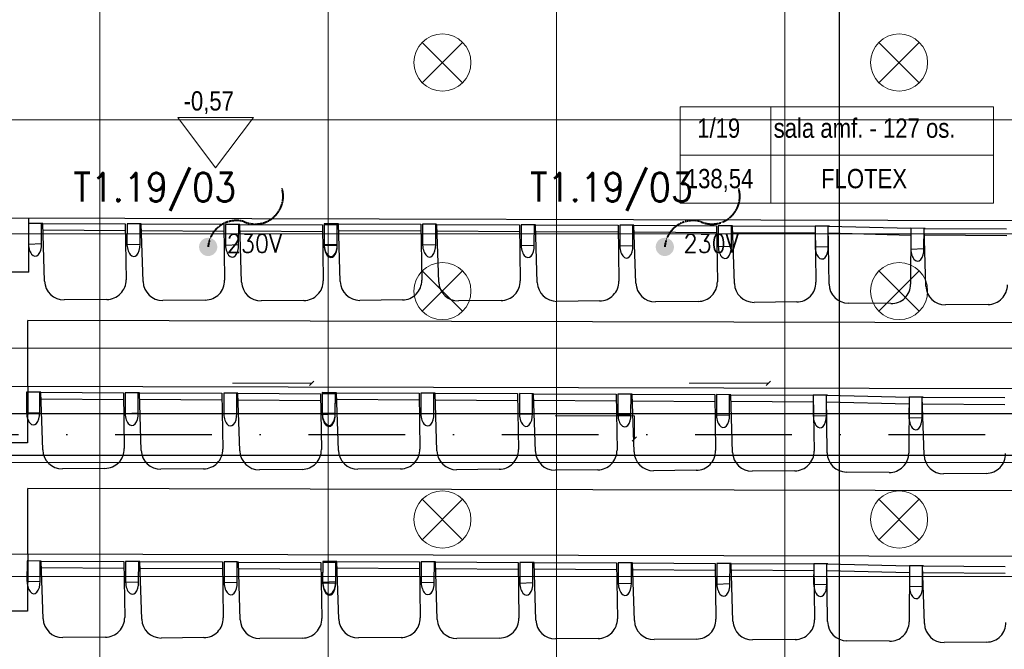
# Model space of a CAD drawing. Header units: millimetres. Extents: x -32221 to 212500, y 31663 to 93766.
# Tile 231 of 256: x 81078 to 86252, y 57731 to 61038. Entities that reach past the tile are written whole.
import ezdxf

# ---------------------------------------------------------------- set-up
doc = ezdxf.new("R2010")
doc.units = ezdxf.units.MM
doc.linetypes.add('DASHDOTX2', pattern=[50.8, 25.4, -12.7, 0, -12.7])
doc.linetypes.add('HIDDEN', pattern=[0.375, 0.25, -0.125])
for name, color, linetype in [('IE-ZASILANIA', 5, 'Continuous'), ('osie', 251, 'Continuous'), ('Sciany', 251, 'Continuous'), ('Wyposazenie', 251, 'Continuous')]:
    doc.layers.add(name, color=color, linetype=linetype)
for name, color, linetype, lineweight in [('kasetony', 251, 'Continuous', 5), ('lampy', 251, 'Continuous', 9), ('opis', 251, 'Continuous', 15), ('Opisy', 251, 'Continuous', 13)]:
    doc.layers.add(name, color=color, linetype=linetype, lineweight=lineweight)
doc.styles.add('ROMANS', font='romans.shx', dxfattribs={"width": 0.7})
doc.styles.get("Standard").update_dxf_attribs({"font": 'ARIALN.TTF'})

msp = doc.modelspace()

# ---------------------------------------------------------------- hatches: boundary and pattern name
at = {"layer": 'IE-ZASILANIA', "linetype": 'HIDDEN', "lineweight": 40}
h = msp.add_hatch(color=256, dxfattribs=at)
edge = h.paths.add_edge_path()
edge.add_ellipse((82068.238, 59844.653), major_axis=(33.941, 33.941), ratio=1, start_angle=327.952764, end_angle=507.952764)
edge.add_ellipse((82068.238, 59844.653), major_axis=(-33.941, 33.941), ratio=1, start_angle=57.952764, end_angle=237.952764)
h = msp.add_hatch(color=256, dxfattribs=at)
edge = h.paths.add_edge_path()
edge.add_ellipse((84468.238, 59844.653), major_axis=(33.941, 33.941), ratio=1, start_angle=327.952764, end_angle=507.952764)
edge.add_ellipse((84468.238, 59844.653), major_axis=(-33.941, 33.941), ratio=1, start_angle=57.952764, end_angle=237.952764)

# ---------------------------------------------------------------- linework, layer by layer
for centre, radius, start, end in [((82316.35, 60110.468), 145.972, 244.818751, 15.925672), ((84716.35, 60110.468), 145.972, 244.818751, 15.925672), ((82216.998, 59833.948), 149.145, 75.539272, 175.884073), ((84616.998, 59833.948), 149.145, 75.539272, 175.884073)]:
    msp.add_arc(centre, radius, start, end, dxfattribs=at)
at = {"layer": 'kasetony', "color": 251, "true_color": 0x636466}
for p, q in [((81499.475, 60512.853), (81499.475, 61112.853)), ((81499.475, 61112.853), (81499.475, 60512.853)), ((82699.475, 60512.853), (82699.475, 61112.853)), ((82699.475, 61112.853), (82699.475, 60512.853)), ((83899.475, 60512.853), (83899.475, 61112.853)), ((83899.475, 61112.853), (83899.475, 60512.853)), ((85099.475, 60512.853), (85099.475, 61112.853)), ((85099.475, 61112.853), (85099.475, 60512.853)), ((80299.475, 60512.853), (81499.475, 60512.853)), ((81499.475, 60512.853), (80299.475, 60512.853)), ((81499.475, 60512.853), (82699.475, 60512.853)), ((81499.475, 59912.853), (81499.475, 60512.853)), ((81499.475, 60512.853), (81499.475, 59912.853)), ((82699.475, 60512.853), (81499.475, 60512.853)), ((82699.475, 60512.853), (83899.475, 60512.853)), ((82699.475, 59912.853), (82699.475, 60512.853)), ((82699.475, 60512.853), (82699.475, 59912.853)), ((83899.475, 60512.853), (82699.475, 60512.853)), ((83899.475, 60512.853), (85099.475, 60512.853)), ((83899.475, 59912.853), (83899.475, 60512.853)), ((83899.475, 60512.853), (83899.475, 59912.853)), ((85099.475, 60512.853), (83899.475, 60512.853)), ((85099.475, 60512.853), (86299.475, 60512.853)), ((85099.475, 59912.853), (85099.475, 60512.853)), ((85099.475, 60512.853), (85099.475, 59912.853)), ((86299.475, 60512.853), (85099.475, 60512.853)), ((80299.475, 59912.853), (81499.475, 59912.853)), ((81499.475, 59912.853), (80299.475, 59912.853)), ((81499.475, 59912.853), (82699.475, 59912.853)), ((81499.475, 59312.853), (81499.475, 59912.853)), ((81499.475, 59912.853), (81499.475, 59312.853)), ((82699.475, 59912.853), (81499.475, 59912.853)), ((82699.475, 59912.853), (83899.475, 59912.853)), ((82699.475, 59312.853), (82699.475, 59912.853)), ((82699.475, 59912.853), (82699.475, 59312.853)), ((83899.475, 59912.853), (82699.475, 59912.853)), ((83899.475, 59912.853), (85099.475, 59912.853)), ((83899.475, 59312.853), (83899.475, 59912.853)), ((83899.475, 59912.853), (83899.475, 59312.853)), ((85099.475, 59912.853), (83899.475, 59912.853)), ((85099.475, 59912.853), (86299.475, 59912.853)), ((85099.475, 59312.853), (85099.475, 59912.853)), ((85099.475, 59912.853), (85099.475, 59312.853)), ((86299.475, 59912.853), (85099.475, 59912.853)), ((80299.475, 59312.853), (81499.475, 59312.853)), ((81499.475, 59312.853), (80299.475, 59312.853)), ((81499.475, 59312.853), (82699.475, 59312.853)), ((81499.475, 58712.853), (81499.475, 59312.853)), ((81499.475, 59312.853), (81499.475, 58712.853)), ((82699.475, 59312.853), (81499.475, 59312.853)), ((82699.475, 59312.853), (83899.475, 59312.853)), ((82699.475, 58712.853), (82699.475, 59312.853)), ((82699.475, 59312.853), (82699.475, 58712.853)), ((83899.475, 59312.853), (82699.475, 59312.853)), ((83899.475, 59312.853), (85099.475, 59312.853)), ((83899.475, 58712.853), (83899.475, 59312.853)), ((83899.475, 59312.853), (83899.475, 58712.853)), ((85099.475, 59312.853), (83899.475, 59312.853)), ((85099.475, 59312.853), (86299.475, 59312.853)), ((85099.475, 58712.853), (85099.475, 59312.853)), ((85099.475, 59312.853), (85099.475, 58712.853)), ((86299.475, 59312.853), (85099.475, 59312.853)), ((80299.475, 58712.853), (81499.475, 58712.853)), ((81499.475, 58712.853), (80299.475, 58712.853)), ((81499.475, 58712.853), (82699.475, 58712.853)), ((81499.475, 58112.853), (81499.475, 58712.853)), ((81499.475, 58712.853), (81499.475, 58112.853)), ((82699.475, 58712.853), (81499.475, 58712.853)), ((82699.475, 58712.853), (83899.475, 58712.853)), ((82699.475, 58112.853), (82699.475, 58712.853)), ((82699.475, 58712.853), (82699.475, 58112.853)), ((83899.475, 58712.853), (82699.475, 58712.853)), ((83899.475, 58712.853), (85099.475, 58712.853)), ((83899.475, 58112.853), (83899.475, 58712.853)), ((83899.475, 58712.853), (83899.475, 58112.853)), ((85099.475, 58712.853), (83899.475, 58712.853)), ((85099.475, 58712.853), (86299.475, 58712.853)), ((85099.475, 58112.853), (85099.475, 58712.853)), ((85099.475, 58712.853), (85099.475, 58112.853)), ((86299.475, 58712.853), (85099.475, 58712.853)), ((80299.475, 58112.853), (81499.475, 58112.853)), ((81499.475, 58112.853), (80299.475, 58112.853)), ((81499.475, 58112.853), (82699.475, 58112.853)), ((81499.475, 57512.853), (81499.475, 58112.853)), ((81499.475, 58112.853), (81499.475, 57512.853)), ((82699.475, 58112.853), (81499.475, 58112.853)), ((82699.475, 58112.853), (83899.475, 58112.853)), ((82699.475, 57512.853), (82699.475, 58112.853)), ((82699.475, 58112.853), (82699.475, 57512.853)), ((83899.475, 58112.853), (82699.475, 58112.853)), ((83899.475, 58112.853), (85099.475, 58112.853)), ((83899.475, 57512.853), (83899.475, 58112.853)), ((83899.475, 58112.853), (83899.475, 57512.853)), ((85099.475, 58112.853), (83899.475, 58112.853)), ((85099.475, 58112.853), (86299.475, 58112.853)), ((85099.475, 57512.853), (85099.475, 58112.853)), ((85099.475, 58112.853), (85099.475, 57512.853)), ((86299.475, 58112.853), (85099.475, 58112.853))]:
    msp.add_line(p, q, dxfattribs=at)
at = {"layer": 'lampy', "color": 251, "true_color": 0x636466}
for p, q in [((83193.409, 60918.919), (83405.542, 60706.787)), ((83405.542, 60918.919), (83193.409, 60706.787)), ((85593.409, 60918.919), (85805.542, 60706.787)), ((85805.542, 60918.919), (85593.409, 60706.787)), ((83193.409, 59718.919), (83405.542, 59506.787)), ((83405.542, 59718.919), (83193.409, 59506.787)), ((85593.409, 59718.919), (85805.542, 59506.787)), ((85805.542, 59718.919), (85593.409, 59506.787)), ((83193.409, 58518.919), (83405.542, 58306.787)), ((83405.542, 58518.919), (83193.409, 58306.787)), ((85593.409, 58518.919), (85805.542, 58306.787)), ((85805.542, 58518.919), (85593.409, 58306.787))]:
    msp.add_line(p, q, dxfattribs=at)
for centre in [(83299.475, 60812.853), (85699.475, 60812.853), (83299.475, 59612.853), (85699.475, 59612.853), (83299.475, 58412.853), (85699.475, 58412.853)]:
    msp.add_circle(centre, 150, dxfattribs=at)
at = {"layer": 'opis', "color": 251, "true_color": 0x636466}
for p, q in [((82196.19, 59128.423), (82612.031, 59128.423)), ((82600.79, 59117.188), (82623.26, 59139.658)), ((84596.199, 59128.303), (85012.04, 59128.303)), ((85000.799, 59117.068), (85023.269, 59139.538)), ((83892.599, 58956.552), (84308.44, 58956.552)), ((84308.44, 58956.552), (84308.434, 58836.321)), ((84297.199, 58825.086), (84319.669, 58847.556))]:
    msp.add_line(p, q, dxfattribs=at)
at = {"layer": 'Opisy', "color": 251, "true_color": 0x636466}
for p, q in [((85025.244, 60580.836), (85025.244, 60073.652)), ((82107.737, 60259.749), (81908.058, 60524.324)), ((81908.058, 60524.324), (82307.416, 60524.324)), ((82107.737, 60259.749), (82307.416, 60524.324)), ((84549.197, 60327.244), (86195.237, 60327.244))]:
    msp.add_line(p, q, dxfattribs=at)
msp.add_lwpolyline([(84549.197, 60580.836), (86195.237, 60580.836), (86195.237, 60073.652), (84549.197, 60073.652)], close=True, dxfattribs=at)
at = {"layer": 'osie', "color": 251, "true_color": 0x636466}
for p, q in [((85384.008, 64401.551), (85384.008, 32871.067)), ((79547.707, 58969.721), (90180.711, 58969.721)), ((90151.003, 58749.721), (79547.532, 58749.721))]:
    msp.add_line(p, q, dxfattribs=at)
at = {"layer": 'osie', "color": 251, "linetype": 'DASHDOTX2', "ltscale": 20, "true_color": 0x636466}
msp.add_line((79547.619, 58859.721), (90165.857, 58859.721), dxfattribs=at)
at = {"layer": 'Sciany', "color": 251, "true_color": 0x636466}
for p, q in [((86310.25, 59982.105), (79642.909, 59997.818)), ((81125.141, 59711.908), (81125.806, 59994.316)), ((81125.141, 59711.908), (79642.625, 59713.386)), ((86305.792, 59099.259), (79642.029, 59114.954)), ((81119.751, 59111.474), (81119.456, 58815.305)), ((81119.053, 58815.305), (79641.732, 58816.778)), ((86303.718, 58218.936), (79641.152, 58234.628)), ((81119.855, 58231.145), (81119.151, 57932.151)), ((81119.151, 57932.151), (79640.852, 57933.625))]:
    msp.add_line(p, q, dxfattribs=at)
at = {"layer": 'Wyposazenie', "color": 251, "true_color": 0x636466}
for p, q in [((81123.87, 59968.347), (81123.716, 59859.639)), ((81198.699, 59967.969), (81123.87, 59968.347)), ((81192.502, 59861.862), (81193.038, 59967.997)), ((81198.699, 59967.969), (81632.715, 59965.777)), ((81208.486, 59665.089), (81198.699, 59967.969)), ((81199.979, 59933.547), (81633.233, 59930.416)), ((81632.715, 59965.777), (81637.02, 59671.958)), ((81641.781, 59965.731), (81641.627, 59857.023)), ((81641.781, 59965.731), (81641.627, 59857.023)), ((81710.949, 59965.382), (81641.781, 59965.731)), ((81716.61, 59965.353), (81641.781, 59965.731)), ((81710.413, 59859.246), (81710.949, 59965.382)), ((81710.413, 59859.246), (81710.949, 59965.382)), ((81716.61, 59965.353), (82150.626, 59963.161)), ((81726.397, 59662.474), (81716.61, 59965.353)), ((81717.889, 59930.931), (82151.144, 59927.801)), ((82150.626, 59963.161), (82154.931, 59669.343)), ((82159.692, 59963.115), (82159.538, 59854.408)), ((82159.692, 59963.115), (82159.538, 59854.408)), ((82228.859, 59962.766), (82159.692, 59963.115)), ((82234.521, 59962.738), (82159.692, 59963.115)), ((82228.323, 59856.63), (82228.859, 59962.766)), ((82228.323, 59856.63), (82228.859, 59962.766)), ((82234.521, 59962.738), (82668.537, 59960.546)), ((82244.308, 59659.858), (82234.521, 59962.738)), ((82235.8, 59928.315), (82669.055, 59925.185)), ((82668.537, 59960.546), (82672.841, 59666.727)), ((82677.603, 59960.5), (82677.448, 59851.792)), ((82677.611, 59966.14), (82677.456, 59857.432)), ((82746.77, 59960.151), (82677.603, 59960.5)), ((82752.44, 59965.762), (82677.611, 59966.14)), ((82746.234, 59854.015), (82746.77, 59960.151)), ((82746.242, 59859.655), (82746.778, 59965.79)), ((82752.44, 59965.762), (83186.456, 59963.57)), ((82762.227, 59662.882), (82752.44, 59965.762)), ((82753.719, 59931.34), (83186.974, 59928.21)), ((83186.456, 59963.57), (83190.76, 59669.751)), ((83195.522, 59963.524), (83195.367, 59854.816)), ((83195.522, 59963.524), (83195.367, 59854.816)), ((83264.689, 59963.175), (83195.522, 59963.524)), ((83270.35, 59963.146), (83195.522, 59963.524)), ((83264.153, 59857.039), (83264.689, 59963.175)), ((83264.153, 59857.039), (83264.689, 59963.175)), ((83270.35, 59963.146), (83704.367, 59960.954)), ((83280.138, 59660.267), (83270.35, 59963.146)), ((83271.63, 59928.724), (83704.885, 59925.594)), ((83704.367, 59960.954), (83708.671, 59667.136)), ((83713.433, 59960.909), (83713.278, 59852.201)), ((83713.433, 59960.909), (83713.278, 59852.201)), ((83782.6, 59960.559), (83713.433, 59960.909)), ((83788.261, 59960.531), (83713.433, 59960.909)), ((83782.064, 59854.424), (83782.6, 59960.559)), ((83782.064, 59854.424), (83782.6, 59960.559)), ((83788.261, 59960.531), (84222.278, 59958.339)), ((83798.049, 59657.651), (83788.261, 59960.531)), ((83789.541, 59926.109), (84222.796, 59922.979)), ((84222.278, 59958.339), (84226.582, 59664.52)), ((84231.344, 59958.293), (84231.189, 59849.585)), ((84231.344, 59958.293), (84231.189, 59849.585)), ((84300.511, 59957.944), (84231.344, 59958.293)), ((84306.172, 59957.915), (84231.344, 59958.293)), ((84299.975, 59851.808), (84300.511, 59957.944)), ((84299.975, 59851.808), (84300.511, 59957.944)), ((84306.172, 59957.915), (84740.189, 59955.723)), ((84315.96, 59655.036), (84306.172, 59957.915)), ((84307.452, 59923.493), (84740.707, 59920.363)), ((84740.189, 59955.723), (84744.493, 59661.905)), ((84749.255, 59955.677), (84749.1, 59846.97)), ((84749.255, 59955.677), (84749.1, 59846.97)), ((84818.422, 59955.328), (84749.255, 59955.677)), ((84824.083, 59955.3), (84749.255, 59955.677)), ((84817.886, 59849.192), (84818.422, 59955.328)), ((84817.886, 59849.192), (84818.422, 59955.328)), ((84824.083, 59955.3), (85258.1, 59953.108)), ((84833.871, 59652.42), (84824.083, 59955.3)), ((85258.1, 59953.108), (85257.945, 59844.4)), ((85258.1, 59953.108), (85257.945, 59844.4)), ((85258.1, 59953.108), (85262.404, 59659.289)), ((85327.267, 59952.758), (85258.1, 59953.108)), ((85332.928, 59952.73), (85258.1, 59953.108)), ((85326.731, 59846.623), (85327.267, 59952.758)), ((85326.731, 59846.623), (85327.267, 59952.758)), ((85327.267, 59952.758), (85761.161, 59942.215)), ((85331.225, 59649.747), (85327.267, 59952.758)), ((85761.161, 59942.215), (85759.811, 59648.368)), ((85761.161, 59942.215), (85761.007, 59833.507)), ((85761.161, 59942.215), (85761.007, 59833.507)), ((85830.329, 59941.866), (85761.161, 59942.215)), ((85835.99, 59941.837), (85761.161, 59942.215)), ((85829.793, 59835.73), (85830.329, 59941.866)), ((85829.793, 59835.73), (85830.329, 59941.866)), ((85830.329, 59941.866), (86264.346, 59939.674)), ((85840.116, 59638.986), (85830.329, 59941.866)), ((84825.363, 59920.877), (85258.618, 59917.747)), ((85327.884, 59918.318), (85760.999, 59906.852)), ((85831.609, 59907.444), (86264.864, 59904.314)), ((81123.716, 59859.639), (81192.502, 59861.862)), ((81641.627, 59857.023), (81710.413, 59859.246)), ((81641.627, 59857.023), (81710.413, 59859.246)), ((82159.538, 59854.408), (82228.323, 59856.63)), ((82159.538, 59854.408), (82228.323, 59856.63)), ((82677.448, 59851.792), (82746.234, 59854.015)), ((82677.456, 59857.432), (82746.242, 59859.655)), ((83195.367, 59854.816), (83264.153, 59857.039)), ((83195.367, 59854.816), (83264.153, 59857.039)), ((83713.278, 59852.201), (83782.064, 59854.424)), ((83713.278, 59852.201), (83782.064, 59854.424)), ((84231.189, 59849.585), (84299.975, 59851.808)), ((84231.189, 59849.585), (84299.975, 59851.808)), ((84749.1, 59846.97), (84817.886, 59849.192)), ((84749.1, 59846.97), (84817.886, 59849.192)), ((85257.945, 59844.4), (85326.731, 59846.623)), ((85257.945, 59844.4), (85326.731, 59846.623)), ((85761.007, 59833.507), (85829.793, 59835.73)), ((85761.007, 59833.507), (85829.793, 59835.73)), ((81535.743, 59568.234), (81311.608, 59566.164)), ((82053.654, 59565.618), (81829.519, 59563.548)), ((82571.565, 59563.002), (82347.43, 59560.933)), ((83089.484, 59566.027), (82865.349, 59563.957)), ((83607.395, 59563.411), (83383.26, 59561.341)), ((84125.306, 59560.796), (83901.171, 59558.726)), ((84643.216, 59558.18), (84419.082, 59556.11)), ((85161.127, 59555.564), (84936.993, 59553.495)), ((85656.557, 59546.612), (85432.424, 59548.855)), ((86167.373, 59542.131), (85943.238, 59540.061)), ((81119.751, 59111.474), (81120.569, 59458.697)), ((86314.651, 59446.463), (81120.569, 59458.697)), ((81114.24, 59081.522), (81114.085, 58972.814)), ((81189.068, 59081.144), (81114.24, 59081.522)), ((81182.871, 58975.037), (81183.407, 59081.173)), ((81189.068, 59081.144), (81623.085, 59078.952)), ((81198.856, 58778.265), (81189.068, 59081.144)), ((81190.348, 59046.722), (81623.603, 59043.592)), ((81623.085, 59078.952), (81627.389, 58785.134)), ((81632.151, 59078.907), (81631.996, 58970.199)), ((81632.151, 59078.907), (81631.996, 58970.199)), ((81701.318, 59078.557), (81632.151, 59078.907)), ((81706.979, 59078.529), (81632.151, 59078.907)), ((81700.782, 58972.421), (81701.318, 59078.557)), ((81700.782, 58972.421), (81701.318, 59078.557)), ((81706.979, 59078.529), (82140.996, 59076.337)), ((81716.767, 58775.649), (81706.979, 59078.529)), ((81708.259, 59044.107), (82141.514, 59040.976)), ((82140.996, 59076.337), (82145.3, 58782.518)), ((82150.061, 59076.291), (82149.907, 58967.583)), ((82150.061, 59076.291), (82149.907, 58967.583)), ((82219.229, 59075.942), (82150.061, 59076.291)), ((82224.89, 59075.913), (82150.061, 59076.291)), ((82218.693, 58969.806), (82219.229, 59075.942)), ((82218.693, 58969.806), (82219.229, 59075.942)), ((82224.89, 59075.913), (82658.907, 59073.721)), ((82234.678, 58773.034), (82224.89, 59075.913)), ((82226.17, 59041.491), (82659.425, 59038.361)), ((82658.907, 59073.721), (82663.211, 58779.903)), ((82667.972, 59073.675), (82667.818, 58964.968)), ((82667.98, 59079.315), (82667.826, 58970.607)), ((82737.14, 59073.326), (82667.972, 59073.675)), ((82742.809, 59078.937), (82667.98, 59079.315)), ((82736.604, 58967.19), (82737.14, 59073.326)), ((82736.612, 58972.83), (82737.148, 59078.966)), ((82742.809, 59078.937), (83176.826, 59076.745)), ((82752.596, 58776.058), (82742.809, 59078.937)), ((82744.089, 59044.515), (83177.344, 59041.385)), ((83176.826, 59076.745), (83181.13, 58782.927)), ((83185.891, 59076.7), (83185.737, 58967.992)), ((83185.891, 59076.7), (83185.737, 58967.992)), ((83255.059, 59076.35), (83185.891, 59076.7)), ((83260.72, 59076.322), (83185.891, 59076.7)), ((83254.523, 58970.215), (83255.059, 59076.35)), ((83254.523, 58970.215), (83255.059, 59076.35)), ((83260.72, 59076.322), (83694.737, 59074.13)), ((83270.507, 58773.442), (83260.72, 59076.322)), ((83262, 59041.9), (83695.255, 59038.77)), ((83694.737, 59074.13), (83699.041, 58780.311)), ((83703.802, 59074.084), (83703.648, 58965.376)), ((83703.802, 59074.084), (83703.648, 58965.376)), ((83772.97, 59073.735), (83703.802, 59074.084)), ((83778.631, 59073.706), (83703.802, 59074.084)), ((83772.434, 58967.599), (83772.97, 59073.735)), ((83772.434, 58967.599), (83772.97, 59073.735)), ((83778.631, 59073.706), (84212.648, 59071.514)), ((83788.418, 58770.827), (83778.631, 59073.706)), ((84212.648, 59071.514), (84216.952, 58777.696)), ((84221.713, 59071.469), (84221.559, 58962.761)), ((84221.713, 59071.469), (84221.559, 58962.761)), ((84290.881, 59071.119), (84221.713, 59071.469)), ((84296.542, 59071.091), (84221.713, 59071.469)), ((84290.345, 58964.983), (84290.881, 59071.119)), ((84290.345, 58964.983), (84290.881, 59071.119)), ((84296.542, 59071.091), (84730.558, 59068.899)), ((84306.329, 58768.211), (84296.542, 59071.091)), ((84730.558, 59068.899), (84734.863, 58775.08)), ((84739.624, 59068.853), (84739.47, 58960.145)), ((84739.624, 59068.853), (84739.47, 58960.145)), ((84808.791, 59068.504), (84739.624, 59068.853)), ((84814.453, 59068.475), (84739.624, 59068.853)), ((84808.255, 58962.368), (84808.791, 59068.504)), ((84808.255, 58962.368), (84808.791, 59068.504)), ((84814.453, 59068.475), (85248.469, 59066.283)), ((84824.24, 58765.596), (84814.453, 59068.475)), ((85248.469, 59066.283), (85248.315, 58957.575)), ((85248.469, 59066.283), (85248.315, 58957.575)), ((85248.469, 59066.283), (85252.774, 58772.465)), ((85317.637, 59065.934), (85248.469, 59066.283)), ((85323.298, 59065.905), (85248.469, 59066.283)), ((85317.101, 58959.798), (85317.637, 59065.934)), ((85317.101, 58959.798), (85317.637, 59065.934)), ((85317.637, 59065.934), (85751.531, 59055.391)), ((85321.594, 58762.922), (85317.637, 59065.934)), ((85751.531, 59055.391), (85750.18, 58761.544)), ((85751.531, 59055.391), (85751.376, 58946.683)), ((85751.531, 59055.391), (85751.376, 58946.683)), ((85820.698, 59055.041), (85751.531, 59055.391)), ((85826.36, 59055.013), (85751.531, 59055.391)), ((85820.162, 58948.906), (85820.698, 59055.041)), ((85820.162, 58948.906), (85820.698, 59055.041)), ((85820.698, 59055.041), (86254.715, 59052.85)), ((85830.486, 58752.162), (85820.698, 59055.041)), ((83779.911, 59039.284), (84213.165, 59036.154)), ((84297.821, 59036.669), (84731.076, 59033.538)), ((84815.732, 59034.053), (85248.987, 59030.923)), ((85318.254, 59031.494), (85751.368, 59020.027)), ((85821.978, 59020.619), (86255.233, 59017.489)), ((81114.085, 58972.814), (81182.871, 58975.037)), ((81631.996, 58970.199), (81700.782, 58972.421)), ((81631.996, 58970.199), (81700.782, 58972.421)), ((82149.907, 58967.583), (82218.693, 58969.806)), ((82149.907, 58967.583), (82218.693, 58969.806)), ((82667.818, 58964.968), (82736.604, 58967.19)), ((82667.826, 58970.607), (82736.612, 58972.83)), ((83185.737, 58967.992), (83254.523, 58970.215)), ((83185.737, 58967.992), (83254.523, 58970.215)), ((83703.648, 58965.376), (83772.434, 58967.599)), ((83703.648, 58965.376), (83772.434, 58967.599)), ((84221.559, 58962.761), (84290.345, 58964.983)), ((84221.559, 58962.761), (84290.345, 58964.983)), ((84739.47, 58960.145), (84808.255, 58962.368)), ((84739.47, 58960.145), (84808.255, 58962.368)), ((85248.315, 58957.575), (85317.101, 58959.798)), ((85248.315, 58957.575), (85317.101, 58959.798)), ((85751.376, 58946.683), (85820.162, 58948.906)), ((85751.376, 58946.683), (85820.162, 58948.906)), ((81526.113, 58681.409), (81301.978, 58679.339)), ((83079.853, 58679.202), (82855.719, 58677.132)), ((82044.023, 58678.793), (81819.889, 58676.724)), ((82561.934, 58676.178), (82337.8, 58674.108)), ((83597.764, 58676.587), (83373.63, 58674.517)), ((84115.675, 58673.971), (83891.54, 58671.901)), ((84633.586, 58671.355), (84409.451, 58669.286)), ((85151.497, 58668.74), (84927.362, 58666.67)), ((85646.927, 58659.787), (85422.794, 58662.031)), ((86157.743, 58655.306), (85933.608, 58653.237)), ((81119.855, 58231.145), (81120.666, 58575.38)), ((86316.027, 58563.143), (81120.666, 58575.38)), ((81116.376, 58195.366), (81116.222, 58086.658)), ((81191.205, 58194.988), (81116.376, 58195.366)), ((81185.008, 58088.881), (81185.544, 58195.017)), ((81191.205, 58194.988), (81625.222, 58192.796)), ((81200.992, 57892.109), (81191.205, 58194.988)), ((81625.222, 58192.796), (81629.526, 57898.978)), ((81634.287, 58192.751), (81634.133, 58084.043)), ((81634.287, 58192.751), (81634.133, 58084.043)), ((81703.455, 58192.401), (81634.287, 58192.751)), ((81709.116, 58192.373), (81634.287, 58192.751)), ((81702.919, 58086.265), (81703.455, 58192.401)), ((81702.919, 58086.265), (81703.455, 58192.401)), ((81709.116, 58192.373), (82143.133, 58190.181)), ((81718.903, 57889.493), (81709.116, 58192.373)), ((82143.133, 58190.181), (82147.437, 57896.362)), ((82152.198, 58190.135), (82152.044, 58081.427)), ((82152.198, 58190.135), (82152.044, 58081.427)), ((82221.366, 58189.786), (82152.198, 58190.135)), ((82227.027, 58189.757), (82152.198, 58190.135)), ((82220.83, 58083.65), (82221.366, 58189.786)), ((82220.83, 58083.65), (82221.366, 58189.786)), ((82227.027, 58189.757), (82661.043, 58187.565)), ((82236.814, 57886.878), (82227.027, 58189.757)), ((82661.043, 58187.565), (82665.348, 57893.747)), ((82670.109, 58187.519), (82669.955, 58078.812)), ((82670.117, 58193.159), (82669.963, 58084.451)), ((82739.277, 58187.17), (82670.109, 58187.519)), ((82744.946, 58192.781), (82670.117, 58193.159)), ((82738.741, 58081.034), (82739.277, 58187.17)), ((82738.749, 58086.674), (82739.285, 58192.81)), ((82744.946, 58192.781), (83178.962, 58190.589)), ((82754.733, 57889.902), (82744.946, 58192.781)), ((83178.962, 58190.589), (83183.267, 57896.771)), ((83188.028, 58190.544), (83187.874, 58081.836)), ((83188.028, 58190.544), (83187.874, 58081.836)), ((83257.195, 58190.194), (83188.028, 58190.544)), ((83262.857, 58190.166), (83188.028, 58190.544)), ((83256.659, 58084.059), (83257.195, 58190.194)), ((83256.659, 58084.059), (83257.195, 58190.194)), ((83262.857, 58190.166), (83696.873, 58187.974)), ((83272.644, 57887.286), (83262.857, 58190.166)), ((83696.873, 58187.974), (83701.178, 57894.155)), ((83705.939, 58187.928), (83705.784, 58079.22)), ((83705.939, 58187.928), (83705.784, 58079.22)), ((83775.106, 58187.579), (83705.939, 58187.928)), ((83780.768, 58187.55), (83705.939, 58187.928)), ((83774.57, 58081.443), (83775.106, 58187.579)), ((83774.57, 58081.443), (83775.106, 58187.579)), ((83780.768, 58187.55), (84214.784, 58185.358)), ((83790.555, 57884.671), (83780.768, 58187.55)), ((84214.784, 58185.358), (84219.088, 57891.54)), ((84223.85, 58185.313), (84223.695, 58076.605)), ((84223.85, 58185.313), (84223.695, 58076.605)), ((84293.017, 58184.963), (84223.85, 58185.313)), ((84298.678, 58184.935), (84223.85, 58185.313)), ((84292.481, 58078.827), (84293.017, 58184.963)), ((84292.481, 58078.827), (84293.017, 58184.963)), ((84298.678, 58184.935), (84732.695, 58182.743)), ((84308.466, 57882.055), (84298.678, 58184.935)), ((84732.695, 58182.743), (84736.999, 57888.924)), ((84741.761, 58182.697), (84741.606, 58073.989)), ((84741.761, 58182.697), (84741.606, 58073.989)), ((84810.928, 58182.348), (84741.761, 58182.697)), ((84816.589, 58182.319), (84741.761, 58182.697)), ((84810.392, 58076.212), (84810.928, 58182.348)), ((84810.392, 58076.212), (84810.928, 58182.348)), ((84816.589, 58182.319), (85250.606, 58180.127)), ((84826.377, 57879.44), (84816.589, 58182.319)), ((85250.606, 58180.127), (85250.452, 58071.419)), ((85250.606, 58180.127), (85250.452, 58071.419)), ((85250.606, 58180.127), (85254.91, 57886.309)), ((85319.773, 58179.778), (85250.606, 58180.127)), ((85325.435, 58179.749), (85250.606, 58180.127)), ((85319.237, 58073.642), (85319.773, 58179.778)), ((85319.237, 58073.642), (85319.773, 58179.778)), ((85319.773, 58179.778), (85753.668, 58169.235)), ((85323.731, 57876.766), (85319.773, 58179.778)), ((85753.668, 58169.235), (85752.317, 57875.388)), ((85753.668, 58169.235), (85753.513, 58060.527)), ((85753.668, 58169.235), (85753.513, 58060.527)), ((85822.835, 58168.885), (85753.668, 58169.235)), ((85828.496, 58168.857), (85753.668, 58169.235)), ((85822.299, 58062.75), (85822.835, 58168.885)), ((85822.299, 58062.75), (85822.835, 58168.885)), ((85822.835, 58168.885), (86256.852, 58166.694)), ((85832.622, 57866.006), (85822.835, 58168.885)), ((81192.485, 58160.566), (81625.74, 58157.436)), ((81710.396, 58157.951), (82143.651, 58154.82)), ((82228.307, 58155.335), (82661.561, 58152.205)), ((82746.225, 58158.359), (83179.48, 58155.229)), ((83264.136, 58155.744), (83697.391, 58152.614)), ((83782.047, 58153.128), (84215.302, 58149.998)), ((84299.958, 58150.513), (84733.213, 58147.382)), ((84817.869, 58147.897), (85251.124, 58144.767)), ((85320.391, 58145.338), (85753.505, 58133.871)), ((85824.115, 58134.463), (86257.37, 58131.333)), ((81116.222, 58086.658), (81185.008, 58088.881)), ((81634.133, 58084.043), (81702.919, 58086.265)), ((81634.133, 58084.043), (81702.919, 58086.265)), ((82152.044, 58081.427), (82220.83, 58083.65)), ((82152.044, 58081.427), (82220.83, 58083.65)), ((82669.955, 58078.812), (82738.741, 58081.034)), ((82669.963, 58084.451), (82738.749, 58086.674)), ((83187.874, 58081.836), (83256.659, 58084.059)), ((83187.874, 58081.836), (83256.659, 58084.059)), ((83705.784, 58079.22), (83774.57, 58081.443)), ((83705.784, 58079.22), (83774.57, 58081.443)), ((84223.695, 58076.605), (84292.481, 58078.827)), ((84223.695, 58076.605), (84292.481, 58078.827)), ((84741.606, 58073.989), (84810.392, 58076.212)), ((84741.606, 58073.989), (84810.392, 58076.212)), ((85250.452, 58071.419), (85319.237, 58073.642)), ((85250.452, 58071.419), (85319.237, 58073.642)), ((85753.513, 58060.527), (85822.299, 58062.75)), ((85753.513, 58060.527), (85822.299, 58062.75)), ((81528.249, 57795.253), (81304.115, 57793.183)), ((82046.16, 57792.637), (81822.026, 57790.568)), ((82564.071, 57790.022), (82339.936, 57787.952)), ((83081.99, 57793.046), (82857.855, 57790.976)), ((83599.901, 57790.431), (83375.766, 57788.361)), ((84117.812, 57787.815), (83893.677, 57785.745)), ((84635.723, 57785.199), (84411.588, 57783.13)), ((85153.634, 57782.584), (84929.499, 57780.514)), ((85649.063, 57773.631), (85424.93, 57775.875)), ((86159.879, 57769.15), (85935.745, 57767.081))]:
    msp.add_line(p, q, dxfattribs=at)
for centre, start, end in [((81310.665, 59668.391), 181.850846, 270.529054), ((81534.799, 59670.461), 270.529054, 0.839276), ((81828.575, 59665.776), 181.850846, 270.529054), ((82052.71, 59667.845), 270.529054, 0.839276), ((82570.621, 59665.23), 270.529054, 0.839276), ((82864.405, 59666.184), 181.850846, 270.529054), ((83088.54, 59668.254), 270.529054, 0.839276), ((83606.451, 59665.638), 270.529054, 0.839276), ((84124.362, 59663.023), 270.529054, 0.839276), ((82346.486, 59663.16), 181.850846, 270.529054), ((83382.316, 59663.569), 181.850846, 270.529054), ((83900.227, 59660.953), 181.850846, 270.529054), ((84418.138, 59658.338), 181.850846, 270.529054), ((84642.272, 59660.407), 270.529054, 0.839276), ((84936.049, 59655.722), 181.850846, 270.529054), ((85160.183, 59657.792), 270.529054, 0.839276), ((85433.448, 59651.082), 180.748252, 269.42646), ((85657.58, 59648.838), 269.42646, 359.736681), ((85942.295, 59642.288), 181.850846, 270.529054), ((86166.429, 59644.358), 270.529054, 0.839276), ((81525.169, 58783.636), 270.529054, 0.839276), ((83078.909, 58781.429), 270.529054, 0.839276), ((81301.034, 58781.567), 181.850846, 270.529054), ((81818.945, 58778.951), 181.850846, 270.529054), ((82043.079, 58781.021), 270.529054, 0.839276), ((82336.856, 58776.335), 181.850846, 270.529054), ((82560.99, 58778.405), 270.529054, 0.839276), ((82854.775, 58779.36), 181.850846, 270.529054), ((83372.686, 58776.744), 181.850846, 270.529054), ((83596.82, 58778.814), 270.529054, 0.839276), ((83890.597, 58774.129), 181.850846, 270.529054), ((84114.731, 58776.198), 270.529054, 0.839276), ((84408.507, 58771.513), 181.850846, 270.529054), ((84632.642, 58773.583), 270.529054, 0.839276), ((84926.418, 58768.897), 181.850846, 270.529054), ((85150.553, 58770.967), 270.529054, 0.839276), ((85423.817, 58764.257), 180.748252, 269.42646), ((85647.95, 58762.014), 269.42646, 359.736681), ((85932.664, 58755.464), 181.850846, 270.529054), ((86156.799, 58757.533), 270.529054, 0.839276), ((81303.171, 57895.411), 181.850846, 270.529054), ((81527.305, 57897.48), 270.529054, 0.839276), ((81821.082, 57892.795), 181.850846, 270.529054), ((82045.216, 57894.865), 270.529054, 0.839276), ((82338.993, 57890.179), 181.850846, 270.529054), ((82563.127, 57892.249), 270.529054, 0.839276), ((82856.911, 57893.204), 181.850846, 270.529054), ((83081.046, 57895.273), 270.529054, 0.839276), ((83374.822, 57890.588), 181.850846, 270.529054), ((83598.957, 57892.658), 270.529054, 0.839276), ((83892.733, 57887.973), 181.850846, 270.529054), ((84116.868, 57890.042), 270.529054, 0.839276), ((84410.644, 57885.357), 181.850846, 270.529054), ((84634.779, 57887.427), 270.529054, 0.839276), ((84928.555, 57882.741), 181.850846, 270.529054), ((85152.69, 57884.811), 270.529054, 0.839276), ((85425.954, 57878.101), 180.748252, 269.42646), ((85650.087, 57875.857), 269.42646, 359.736681), ((85934.801, 57869.308), 181.850846, 270.529054), ((86158.935, 57871.377), 270.529054, 0.839276)]:
    msp.add_arc(centre, 102.232, start, end, dxfattribs=at)
for centre in [(81158.109, 59860.75), (81676.02, 59858.135), (81676.02, 59858.135), (82193.931, 59855.519), (82193.931, 59855.519), (82711.841, 59852.903), (82711.849, 59858.543), (83229.76, 59855.928), (83229.76, 59855.928), (83747.671, 59853.312), (83747.671, 59853.312), (84265.582, 59850.697), (84265.582, 59850.697), (84783.493, 59848.081), (84783.493, 59848.081), (85292.338, 59845.511), (85292.338, 59845.511), (85795.4, 59834.619), (85795.4, 59834.619), (81148.478, 58973.926), (81666.389, 58971.31), (81666.389, 58971.31), (82184.3, 58968.694), (82184.3, 58968.694), (82702.211, 58966.079), (82702.219, 58971.719), (83220.13, 58969.103), (83220.13, 58969.103), (83738.041, 58966.488), (83738.041, 58966.488), (84255.952, 58963.872), (84255.952, 58963.872), (84773.863, 58961.256), (84773.863, 58961.256), (85282.708, 58958.687), (85282.708, 58958.687), (85785.769, 58947.794), (85785.769, 58947.794), (81150.615, 58087.77), (81668.526, 58085.154), (81668.526, 58085.154), (82186.437, 58082.538), (82186.437, 58082.538), (82704.348, 58079.923), (82704.356, 58085.563), (83222.267, 58082.947), (83222.267, 58082.947), (83740.177, 58080.332), (83740.177, 58080.332), (84258.088, 58077.716), (84258.088, 58077.716), (84775.999, 58075.1), (84775.999, 58075.1), (85284.845, 58072.531), (85284.845, 58072.531), (85787.906, 58061.638), (85787.906, 58061.638)]:
    msp.add_ellipse(centre, major_axis=(-2.082, 64.439), ratio=0.53373009, start_param=1.44454642, end_param=4.71238898, dxfattribs=at)

# ---------------------------------------------------------------- texts
at = {"layer": 'IE-ZASILANIA', "style": 'ROMANS', "width": 0.9}
for s, height, p in [('T1.19/03', 150, (81359.52, 60083.303)), ('T1.19/03', 150, (83759.52, 60083.303)), ('230V', 96, (82166.303, 59814.923)), ('230V', 96, (84566.303, 59814.923))]:
    msp.add_text(s, height=height, dxfattribs=at).set_placement(p)
at = {"layer": 'Opisy', "color": 251, "true_color": 0x636466}
for s, height, p in [('-0,57', 101.3994, (81939.024, 60560.828)), ('1/19', 101.3994, (84638.366, 60417.848)), ('sala amf. - 127 os.', 101.39941, (85040.22, 60417.848)), ('138,54', 101.3994, (84578.463, 60152.65)), ('FLOTEX', 101.3994, (85289.429, 60152.65))]:
    msp.add_text(s, height=height, dxfattribs=at).set_placement(p)

doc.saveas('drawing.dxf')
